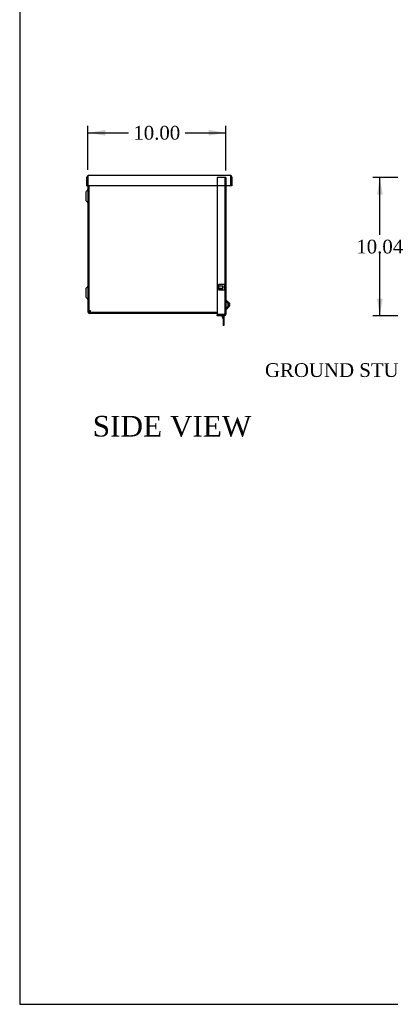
# Model space of a CAD drawing. Header units: inches. Extents: x 1 to 240, y -1 to 159.
# Tile 1 of 15: x 1 to 28, y 0 to 72. Entities that reach past the tile are written whole.
import ezdxf
from ezdxf import colors
from ezdxf.entities.mleader import LeaderData, LeaderLine
from ezdxf.enums import TextEntityAlignment as Align
from ezdxf.lldxf.tags import DXFTag
from ezdxf.math import Vec2, Vec3

# ---------------------------------------------------------------- set-up
doc = ezdxf.new("R2010")
doc.units = ezdxf.units.IN
doc.header["$MEASUREMENT"] = 0
for name, color, linetype in [('COM55240', 7, 'Continuous'), ('COM70472-29', 7, 'Continuous'), ('COM70473-29', 7, 'Continuous'), ('COM70474-4', 7, 'Continuous'), ('COM70985-10', 7, 'Continuous'), ('Default', 7, 'Continuous'), ('SCS19475', 7, 'Continuous'), ('STD26152', 7, 'Continuous')]:
    doc.layers.add(name, color=color, linetype=linetype)
doc.styles.add('SEACAD_Times_New_Roman', font='times.ttf')
tags = doc.linetypes.add('HIDDEN2', pattern=[0.1875, 0.125, -0.0625]).pattern_tags.tags
tags[6:7] = [DXFTag(74, 4), DXFTag(75, 0), DXFTag(340, '0'), DXFTag(46, 0.0), DXFTag(50, 0.0), DXFTag(44, 0.0), DXFTag(45, 0.0)]
tags[4:5] = [DXFTag(74, 4), DXFTag(75, 0), DXFTag(340, '0'), DXFTag(46, 0.0), DXFTag(50, 0.0), DXFTag(44, 0.0), DXFTag(45, 0.0)]
doc.dimstyles.new('HAMMOND_(STH_-_240x160)', dxfattribs={"dimtxt": 1, "dimasz": 1.25, "dimexe": 0.5, "dimexo": 0.5, "dimgap": 0.25, "dimtad": 0, "dimtih": 1, "dimtoh": 1, "dimzin": 0, "dimdsep": 46, "dimtxsty": 'SEACAD_Times_New_Roman', "dimblk1": '_SE_FILLED', "dimblk2": '_SE_FILLED', "dimsah": 1, "dimcen": 0.5, "dimadec": 0, "dimazin": 0, "dimtfac": 0.8, "dimtofl": 0, "dimtmove": 1, "dimatfit": 3, "dimfxl": 1, "dimtolj": 1, "dimtzin": 0, "dimarcsym": 0})

# ---------------------------------------------------------------- blocks, each defined once
blk = doc.blocks.new('_SE_FILLED')
at = {"color": 0}
blk.add_line((0, 0), (-1, 0), dxfattribs=at)
blk.add_solid([(0, 0), (-1, -0.1665), (-1, 0.1665), (0, 0)], dxfattribs=at)
blk = doc.blocks.new('SE4')
at = {"layer": 'COM55240', "color": 7, "linetype": 'Continuous'}
for p, q in [((15.632, 50.377), (15.621, 50.372)), ((15.621, 50.372), (15.706, 50.19)), ((15.682, 50.377), (15.709, 50.319)), ((15.709, 50.502), (15.709, 50.449)), ((15.709, 50.377), (15.709, 49.741)), ((15.766, 50.502), (15.766, 50.449)), ((15.766, 50.377), (15.766, 49.741)), ((15.766, 49.741), (15.709, 49.741)), ((15.709, 49.741), (15.709, 49.678)), ((15.766, 49.678), (15.709, 49.678)), ((15.766, 49.741), (15.766, 49.678))]:
    blk.add_line(p, q, dxfattribs=at)
blk.add_arc((15.68, 50.178), 0.029, 0, 25, dxfattribs=at)
at = {"layer": 'COM70472-29', "color": 7, "linetype": 'Continuous'}
for p, q in [((5.91, 60.448), (5.91, 60.441)), ((5.754, 59.318), (5.754, 58.78)), ((5.901, 59.507), (5.784, 59.39)), ((5.91, 59.799), (5.91, 50.657)), ((5.982, 59.799), (5.982, 50.657)), ((5.784, 58.708), (5.901, 58.59)), ((5.754, 52.318), (5.754, 51.78)), ((5.901, 52.507), (5.784, 52.39)), ((5.784, 51.708), (5.901, 51.59)), ((15.285, 50.621), (6.018, 50.621)), ((15.285, 50.549), (6.018, 50.549))]:
    blk.add_line(p, q, dxfattribs=at)
for centre, radius, start, end in [((5.856, 59.318), 0.102, 135, 180), ((5.88, 59.529), 0.03, 315, 0), ((5.856, 58.78), 0.102, 180, 225), ((5.88, 58.569), 0.03, 0, 45), ((5.856, 52.318), 0.102, 135, 180), ((5.88, 52.529), 0.03, 315, 0), ((5.856, 51.78), 0.102, 180, 225), ((5.88, 51.569), 0.03, 0, 45), ((6.018, 50.657), 0.108, 180, 270), ((6.018, 50.657), 0.036, 180, 270)]:
    blk.add_arc(centre, radius, start, end, dxfattribs=at)
at = {"layer": 'COM70473-29', "color": 7, "linetype": 'HIDDEN2'}
for p, q in [((15.802, 60.417), (15.285, 60.417)), ((15.285, 60.417), (15.285, 59.799)), ((15.91, 60.417), (15.802, 60.417)), ((15.838, 60.417), (15.838, 50.502)), ((15.91, 60.417), (15.91, 59.799)), ((16.056, 51.302), (15.863, 51.47)), ((15.863, 50.877), (16.056, 51.045)), ((15.552, 50.449), (15.552, 50.377)), ((15.802, 50.449), (15.802, 50.377))]:
    blk.add_line(p, q, dxfattribs=at)
at = {"layer": 'COM70473-29', "color": 7, "linetype": 'Continuous'}
for p, q in [((15.285, 59.799), (15.285, 50.502)), ((15.91, 59.799), (15.91, 50.502)), ((16.056, 51.398), (15.91, 51.525)), ((15.91, 50.823), (16.056, 50.95)), ((16.056, 51.398), (16.056, 50.95)), ((15.285, 50.502), (15.802, 50.502)), ((15.802, 50.449), (15.285, 50.449)), ((15.285, 50.377), (15.285, 50.449)), ((15.802, 50.377), (15.285, 50.377)), ((15.91, 50.502), (15.802, 50.502)), ((15.838, 50.485), (15.838, 50.502)), ((15.91, 50.485), (15.91, 50.502))]:
    blk.add_line(p, q, dxfattribs=at)
at = {"layer": 'COM70473-29', "color": 7, "linetype": 'HIDDEN2'}
for centre, start, end in [((15.91, 51.525), 180, 229), ((15.91, 50.823), 131, 180)]:
    blk.add_arc(centre, 0.072, start, end, dxfattribs=at)
at = {"layer": 'COM70473-29', "color": 7, "linetype": 'Continuous'}
for radius in [0.108, 0.036]:
    blk.add_arc((15.802, 50.485), radius, 270, 0, dxfattribs=at)
at = {"layer": 'COM70474-4', "color": 7, "linetype": 'Continuous'}
for p, q in [((6.09, 50.746), (5.982, 50.746)), ((6.107, 50.746), (6.09, 50.746)), ((6.107, 50.729), (6.107, 50.746)), ((6.107, 50.621), (6.107, 50.729))]:
    blk.add_line(p, q, dxfattribs=at)
at = {"layer": 'COM70985-10', "color": 7, "linetype": 'Continuous'}
for p, q in [((5.838, 59.799), (5.838, 60.441)), ((5.838, 60.441), (5.91, 60.441)), ((5.91, 60.441), (5.91, 59.799)), ((5.91, 59.799), (5.91, 60.441)), ((16.24, 60.549), (5.946, 60.549)), ((16.348, 60.441), (16.276, 60.441)), ((16.276, 60.441), (16.276, 59.799)), ((16.276, 59.799), (16.276, 60.441)), ((16.348, 60.441), (16.348, 59.799)), ((5.838, 59.799), (5.91, 59.799)), ((16.276, 59.799), (5.91, 59.799)), ((16.348, 59.799), (16.276, 59.799))]:
    blk.add_line(p, q, dxfattribs=at)
for centre, radius, start, end in [((5.946, 60.441), 0.108, 90, 180), ((5.946, 60.441), 0.036, 155.97754, 180), ((16.24, 60.441), 0.108, 0, 90), ((16.24, 60.441), 0.036, 0, 24.02246)]:
    blk.add_arc(centre, radius, start, end, dxfattribs=at)
for points in [[(5.91, 60.441), (5.913, 60.455), (5.916, 60.469), (5.922, 60.495), (5.925, 60.507), (5.931, 60.527), (5.934, 60.535), (5.94, 60.546), (5.943, 60.549), (5.946, 60.549)], [(16.24, 60.549), (16.243, 60.549), (16.246, 60.546), (16.252, 60.535), (16.255, 60.527), (16.261, 60.507), (16.264, 60.495), (16.27, 60.469), (16.273, 60.455), (16.276, 60.441)]]:
    blk.add_open_spline(points, degree=3, knots=[0, 0, 0, 0, 0.25, 0.25, 0.5, 0.5, 0.75, 0.75, 1, 1, 1, 1], dxfattribs=at)
at = {"layer": 'SCS19475', "color": 7, "linetype": 'Continuous'}
for p, q in [((16.123, 51.146), (16.123, 51.201)), ((16.183, 51.201), (16.123, 51.201)), ((16.123, 51.146), (16.183, 51.146)), ((16.179, 51.261), (16.179, 51.261)), ((16.179, 51.086), (16.179, 51.086)), ((16.183, 51.235), (16.183, 51.201)), ((16.183, 51.146), (16.183, 51.113))]:
    blk.add_line(p, q, dxfattribs=at)
for centre, start, end in [((16.059, 51.227), 15.79255, 91.31469), ((16.059, 51.12), 268.68531, 344.21495)]:
    blk.add_arc(centre, 0.125, start, end, dxfattribs=at)
for points in [[(16.179, 51.261), (16.18, 51.257), (16.181, 51.253), (16.182, 51.244), (16.183, 51.24), (16.183, 51.235)], [(16.183, 51.113), (16.183, 51.108), (16.182, 51.104), (16.181, 51.095), (16.18, 51.091), (16.179, 51.086)]]:
    blk.add_open_spline(points, degree=3, knots=[0, 0, 0, 0, 0.5, 0.5, 1, 1, 1, 1], dxfattribs=at)
at = {"layer": 'STD26152', "color": 7, "linetype": 'HIDDEN2'}
for p, q in [((15.398, 52.636), (15.378, 52.616)), ((15.378, 52.616), (15.378, 52.281)), ((15.378, 52.544), (15.698, 52.544)), ((15.698, 52.527), (15.378, 52.527)), ((15.378, 52.371), (15.698, 52.371)), ((15.378, 52.354), (15.698, 52.354)), ((15.378, 52.281), (15.398, 52.261)), ((15.398, 52.261), (15.398, 52.636)), ((15.818, 52.636), (15.398, 52.636)), ((15.398, 52.261), (15.818, 52.261)), ((15.698, 52.544), (15.698, 52.527)), ((15.698, 52.371), (15.698, 52.527)), ((15.745, 52.449), (15.698, 52.527)), ((15.698, 52.371), (15.745, 52.449)), ((15.698, 52.354), (15.698, 52.371)), ((15.818, 52.636), (15.818, 52.261)), ((15.838, 52.616), (15.818, 52.636)), ((15.818, 52.261), (15.838, 52.281))]:
    blk.add_line(p, q, dxfattribs=at)
blk = doc.blocks.new('DMBLK5407')
at = {"layer": 'Default', "linetype": 'Continuous'}
for points in [[(26.878, 59.167), (27.295, 59.167), (27.087, 60.417)], [(26.878, 51.627), (27.087, 50.377), (27.295, 51.627)]]:
    blk.add_hatch(color=7, dxfattribs=at).paths.add_polyline_path(points)
at = {"layer": 'Default', "color": 7, "linetype": 'Continuous'}
for p, q in [((34.004, 60.417), (26.587, 60.417)), ((27.087, 56.247), (27.087, 60.417)), ((27.087, 50.377), (27.087, 54.897)), ((34.021, 50.377), (26.587, 50.377))]:
    blk.add_line(p, q, dxfattribs=at)
at = {"layer": 'Default', "color": 7, "linetype": 'Continuous', "style": 'SEACAD_Times_New_Roman'}
blk.add_text('10.04', height=1, dxfattribs=at).set_placement((25.38, 55.897), align=Align.TOP_LEFT)
blk = doc.blocks.new('DMBLK5408')
at = {"layer": 'Default', "linetype": 'Continuous'}
for points in [[(7.16, 63.867), (5.91, 63.659), (7.16, 63.451)], [(14.66, 63.867), (14.66, 63.451), (15.91, 63.659)]]:
    blk.add_hatch(color=7, dxfattribs=at).paths.add_polyline_path(points)
at = {"layer": 'Default', "color": 7, "linetype": 'Continuous'}
for p, q in [((5.91, 60.977), (5.91, 64.159)), ((5.91, 63.659), (8.854, 63.659)), ((12.966, 63.659), (15.91, 63.659)), ((15.91, 60.917), (15.91, 64.159))]:
    blk.add_line(p, q, dxfattribs=at)
at = {"layer": 'Default', "color": 7, "linetype": 'Continuous', "style": 'SEACAD_Times_New_Roman'}
blk.add_text('10.00', height=1, dxfattribs=at).set_placement((9.204, 64.159), align=Align.TOP_LEFT)
blk = doc.blocks.new('BORDER')
at = {"layer": 'Default', "color": 7, "linetype": 'Continuous'}
for p, q in [((-41.86, 27.86), (-41.86, 0)), ((-41.86, 0), (0, 0))]:
    blk.add_line(p, q, dxfattribs=at)

msp = doc.modelspace()

# ---------------------------------------------------------------- block references
at = {"layer": 'Default', "color": 7, "xscale": 5.7, "yscale": 5.7, "zscale": 5.7}
msp.add_blockref('BORDER', (239.562, 0.401), dxfattribs=at)
at = {"layer": 'Default'}
msp.add_blockref('SE4', (0, 0), dxfattribs=at)

# ---------------------------------------------------------------- texts
at = {"layer": 'Default', "color": 7, "linetype": 'Continuous', "style": 'SEACAD_Times_New_Roman'}
msp.add_text('SIDE VIEW', height=1.5, dxfattribs=at).set_placement((6.256, 43.111), align=Align.TOP_LEFT)

# ---------------------------------------------------------------- dimensions: what is measured, and where the dimension line sits
at = {"layer": 'Default', "color": 7, "linetype": 'Continuous'}
dim = msp.add_linear_dim(base=(15.91, 63.659), p1=(5.91, 60.477), p2=(15.91, 60.417), text='\\A1;<>', dimstyle='HAMMOND_(STH_-_240x160)', override={"dimtmove": 0}, dxfattribs=at)
dim.commit()
dim.dimension.update_dxf_attribs({"geometry": 'DMBLK5408', "text_midpoint": (10.91, 63.659), "dimtype": 160})
dim = msp.add_linear_dim(base=(27.087, 50.377), p1=(34.521, 50.377), p2=(34.504, 60.417), angle=90.09701, text='\\A1;<>', dimstyle='HAMMOND_(STH_-_240x160)', override={"dimtmove": 0}, dxfattribs=at)
dim.commit()
dim.dimension.update_dxf_attribs({"geometry": 'DMBLK5407', "text_midpoint": (27.087, 55.397), "dimtype": 161})

# ---------------------------------------------------------------- leaders
ml = msp.add_multileader_mtext('Standard', dxfattribs=at)
ml.set_content('{\\pxsm0.9;\\fTimes New Roman|b0||i0||c0|p34;\\W1.;GROUND STUD\\P}', color=7)
ml.set_leader_properties()
ml.set_arrow_properties(name='_SE_FILLED')
ml.build(insert=Vec2(0, 0))
ml.multileader.update_dxf_attribs({"dogleg_length": 0, "arrow_head_size": 1.25})
ctx = ml.context
ctx.base_point, ctx.char_height, ctx.arrow_head_size, ctx.landing_gap_size = Vec3(18.837, 46.013), 1, 1.25, 0.35
ctx.text_align_type = 1
notes = []
notes.append((ctx, [(0, (1, 1, 0), (29.717, 46.423), (-1, 0), 0, [(0, [(36.468, 52.449)], 0, [])])]))
ctx.mtext.insert, ctx.mtext.alignment = Vec3(24.147, 46.934), 2
for ctx, leaders in notes:
    for number, flags, end, landing, length, lines in leaders:
        leader = LeaderData()
        leader.index, (leader.has_last_leader_line, leader.has_dogleg_vector, leader.attachment_direction) = number, flags
        leader.last_leader_point, leader.dogleg_vector, leader.dogleg_length = Vec3(end), Vec3(landing), length
        for number, points, colour, breaks in lines:
            line = LeaderLine()
            line.index, line.vertices, line.color, line.breaks = number, Vec3.list(points), colors.encode_raw_color(colour), breaks
            leader.lines.append(line)
        ctx.leaders.append(leader)

doc.saveas('drawing.dxf')
